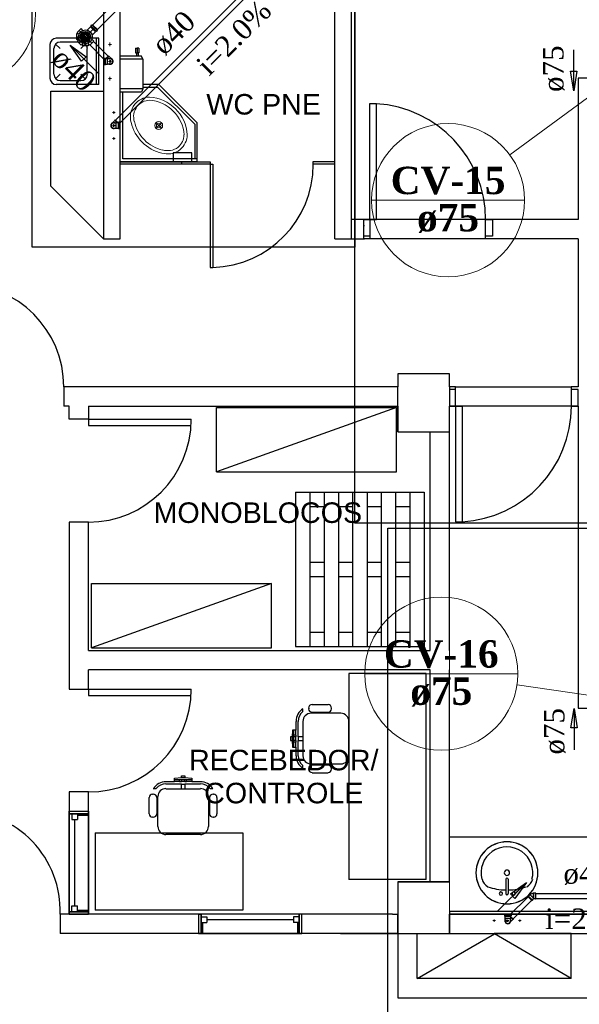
# Model space of a CAD drawing. Header units: millimetres. Extents: x 335 to 739279, y -1 to 84.
# Tile 56 of 244: x 376.54 to 382.32, y 10.77 to 20.92. Entities that reach past the tile are written whole.
import ezdxf

# ---------------------------------------------------------------- set-up
doc = ezdxf.new("R2010")
doc.units = ezdxf.units.MM
doc.header["$MEASUREMENT"] = 0
doc.linetypes.add('DASHDOT', pattern=[25.4, 12.7, -6.35, 0, -6.35])
for name, color, linetype, lineweight in [('AQ-Conexões detalhe', 7, 'Continuous', 20), ('CV-Indicação coluna', 5, 'Continuous', 20), ('CV-Sentido tubo', 7, 'Continuous', 20), ('CV-Textos coluna', 7, 'Continuous', 20), ('CV-Textos tubo', 7, 'Continuous', 20), ('Nível 1', 7, 'Continuous', 5), ('Simbolos', 1, 'Continuous', 30), ('SIMBOLOS INT', 8, 'Continuous', 5), ('Simbolos_int', 1, 'Continuous', 30), ('TQ-Sentido tubo', 7, 'Continuous', 20), ('TQ-Seção tubo', 1, 'Continuous', 30), ('TQ-Textos tubo', 7, 'Continuous', 20)]:
    doc.layers.add(name, color=color, linetype=linetype, lineweight=lineweight)
doc.styles.add('Arial', font='arial.ttf')
doc.styles.add('TimesNewRoman', font='times.ttf')
doc.styles.add('TimesNewRomanN', font='timesbd.ttf')
doc.dimstyles.get("Standard").update_dxf_attribs({"dimtxt": 0.18, "dimasz": 0.18, "dimexe": 0.18, "dimexo": 0.0625, "dimgap": 0.09, "dimtad": 0, "dimtih": 1, "dimtoh": 1, "dimdec": 4, "dimzin": 0, "dimdsep": 46, "dimtxsty": 'Standard', "dimcen": 0.09, "dimadec": 0, "dimazin": 0, "dimtfac": 1, "dimtdec": 4, "dimtofl": 0, "dimtmove": 0, "dimatfit": 3, "dimfxl": 0, "dimtolj": 1, "dimtzin": 0, "dimarcsym": 0})

msp = doc.modelspace()

# ---------------------------------------------------------------- hatches: boundary and pattern name
at = {"linetype": 'Continuous'}
for points in [[(381.255, 12.124), (381.251, 12.123), (381.267, 12.053), (381.291, 11.985), (381.322, 11.924), (381.376, 11.873), (381.439, 11.836), (381.509, 11.813), (381.58, 11.805), (381.65, 11.813), (381.712, 11.836), (381.775, 11.873), (381.83, 11.926), (381.861, 11.987), (381.884, 12.053), (381.884, 12.053), (381.861, 11.985), (381.822, 11.922), (381.775, 11.873), (381.712, 11.836), (381.642, 11.813), (381.572, 11.805), (381.501, 11.813), (381.439, 11.836), (381.376, 11.873), (381.322, 11.924), (381.291, 11.987), (381.267, 12.053), (381.251, 12.123), (381.251, 12.125), (381.251, 12.125)], [(381.925, 11.901), (381.925, 11.899), (381.925, 11.899), (381.925, 11.901), (381.925, 11.901), (381.925, 11.901), (381.925, 11.901)]]:
    msp.add_hatch(color=8, dxfattribs=at).paths.add_polyline_path(points)

# ---------------------------------------------------------------- linework, layer by layer
at = {"color": 7}
for p, q in [((377.407, 22.311), (377.407, 18.663)), ((377.58, 18.663), (377.58, 22.311)), ((379.795, 18.663), (379.795, 22.311)), ((379.968, 18.663), (379.968, 22.311)), ((377.739, 20.631), (377.739, 20.582)), ((377.739, 20.631), (377.756, 20.631)), ((377.773, 20.631), (377.756, 20.631)), ((377.756, 20.631), (377.756, 20.582)), ((377.773, 20.631), (377.773, 20.582)), ((377.798, 20.548), (377.579, 20.548)), ((377.814, 20.515), (377.579, 20.515)), ((377.739, 20.582), (377.747, 20.582)), ((377.747, 20.582), (377.765, 20.582)), ((377.747, 20.582), (377.747, 20.548)), ((377.765, 20.582), (377.765, 20.548)), ((377.773, 20.582), (377.765, 20.582)), ((377.814, 20.515), (377.798, 20.548)), ((377.814, 20.515), (377.814, 20.209)), ((382.306, 20.321), (382.306, 18.862)), ((382.501, 20.321), (382.306, 20.321)), ((377.977, 20.256), (377.814, 20.256)), ((377.977, 20.256), (377.814, 20.256)), ((377.814, 20.229), (377.966, 20.229)), ((377.966, 20.229), (378.349, 19.847)), ((378.375, 19.858), (377.977, 20.256)), ((378.375, 19.858), (377.977, 20.256)), ((376.864, 19.206), (376.864, 20.188)), ((376.864, 20.188), (377.407, 20.188)), ((377.814, 20.209), (377.579, 20.209)), ((377.798, 20.177), (377.579, 20.177)), ((377.606, 19.487), (377.606, 20.177)), ((377.814, 20.209), (377.798, 20.177)), ((380.155, 20.058), (380.226, 20.058)), ((380.155, 18.862), (380.155, 20.058)), ((380.226, 18.862), (380.226, 20.058)), ((378.349, 19.847), (378.349, 19.487)), ((378.375, 19.487), (378.375, 19.858)), ((378.375, 19.487), (378.375, 19.858)), ((378.32, 19.552), (378.126, 19.552)), ((378.126, 19.552), (378.126, 19.459)), ((378.32, 19.459), (378.32, 19.552)), ((377.579, 19.46), (378.375, 19.46)), ((377.579, 19.459), (378.508, 19.459)), ((378.508, 19.432), (377.579, 19.432)), ((378.375, 19.487), (377.606, 19.487)), ((378.213, 19.459), (378.213, 19.432)), ((378.213, 19.459), (378.32, 19.459)), ((378.375, 19.46), (378.375, 19.487)), ((378.508, 19.459), (378.508, 19.432)), ((378.508, 19.432), (378.508, 18.369)), ((378.508, 19.432), (378.535, 19.432)), ((378.535, 19.432), (378.535, 18.369)), ((379.795, 19.459), (379.569, 19.459)), ((379.569, 19.459), (379.569, 19.432)), ((379.795, 19.432), (379.569, 19.432)), ((377.407, 18.663), (376.864, 19.206)), ((380.102, 18.862), (379.968, 18.862)), ((380.101, 18.797), (380.092, 18.797)), ((382.306, 18.864), (380.093, 18.864)), ((380.093, 18.862), (380.155, 18.862)), ((380.093, 18.663), (380.093, 18.862)), ((380.155, 18.862), (380.155, 18.663)), ((380.155, 18.862), (380.226, 18.862)), ((381.351, 18.862), (381.421, 18.862)), ((381.351, 18.663), (381.351, 18.862)), ((381.421, 18.862), (381.421, 18.69)), ((380.155, 18.69), (380.093, 18.69)), ((381.421, 18.69), (381.351, 18.69)), ((377.407, 18.663), (377.58, 18.663)), ((379.795, 18.663), (380.102, 18.663)), ((380.155, 18.663), (380.093, 18.663)), ((380.155, 18.665), (382.306, 18.665)), ((381.421, 18.663), (381.351, 18.663)), ((382.306, 18.663), (382.306, 17.138)), ((378.508, 18.369), (378.535, 18.369)), ((380.977, 17.27), (380.446, 17.27)), ((380.446, 17.27), (380.446, 17.136)), ((380.978, 17.271), (380.447, 17.271)), ((380.447, 17.271), (380.447, 17.136)), ((380.978, 17.138), (380.978, 17.271)), ((380.446, 17.136), (376.997, 17.136)), ((376.997, 17.136), (376.997, 16.936)), ((380.446, 16.673), (380.446, 17.136)), ((380.447, 16.937), (380.447, 17.136)), ((381.041, 17.138), (380.978, 17.138)), ((380.978, 17.138), (380.978, 16.939)), ((381.041, 17.11), (380.978, 17.11)), ((381.041, 16.939), (381.041, 17.138)), ((381.041, 17.136), (382.236, 17.136)), ((382.306, 17.138), (382.236, 17.138)), ((382.236, 17.138), (382.236, 16.939)), ((382.306, 17.11), (382.236, 17.11)), ((382.306, 16.939), (382.306, 17.11)), ((380.986, 17.004), (380.977, 17.004)), ((377.054, 16.936), (376.997, 16.936)), ((377.252, 16.936), (380.446, 16.936)), ((380.447, 16.937), (380.447, 16.673)), ((380.978, 16.939), (381.041, 16.939)), ((382.306, 16.937), (380.978, 16.937)), ((380.979, 14.417), (380.979, 16.937)), ((381.041, 16.939), (381.041, 15.743)), ((381.041, 16.939), (381.111, 16.939)), ((381.111, 16.939), (381.111, 15.743)), ((382.236, 16.939), (382.306, 16.939)), ((382.306, 16.939), (382.306, 13.823)), ((377.252, 16.802), (378.313, 16.802)), ((377.252, 16.802), (377.252, 16.738)), ((377.252, 16.738), (378.313, 16.738)), ((380.446, 16.673), (380.977, 16.673)), ((380.447, 16.673), (380.775, 16.673)), ((380.775, 16.673), (380.978, 16.673)), ((380.779, 14.417), (380.779, 16.673)), ((379.39, 16.049), (380.717, 16.049)), ((379.39, 16.049), (379.39, 14.457)), ((379.538, 16.049), (379.538, 14.457)), ((379.686, 16.049), (379.686, 14.457)), ((379.832, 16.049), (379.832, 14.457)), ((379.979, 16.049), (379.979, 14.457)), ((380.128, 16.049), (380.128, 14.457)), ((380.275, 16.049), (380.275, 14.457)), ((380.421, 16.049), (380.421, 14.457)), ((380.569, 16.049), (380.569, 14.457)), ((380.717, 16.049), (380.717, 14.457)), ((379.538, 15.903), (379.686, 15.903)), ((379.832, 15.903), (379.979, 15.903)), ((380.128, 15.903), (380.275, 15.903)), ((380.421, 15.903), (380.569, 15.903)), ((381.041, 15.743), (381.111, 15.743)), ((379.538, 15.328), (379.686, 15.328)), ((379.832, 15.328), (379.979, 15.328)), ((380.128, 15.328), (380.275, 15.328)), ((380.421, 15.328), (380.569, 15.328)), ((379.538, 15.182), (379.686, 15.182)), ((379.832, 15.182), (379.979, 15.182)), ((380.128, 15.182), (380.275, 15.182)), ((380.421, 15.182), (380.569, 15.182)), ((379.538, 14.605), (379.686, 14.605)), ((379.832, 14.605), (379.979, 14.605)), ((380.128, 14.605), (380.275, 14.605)), ((380.421, 14.605), (380.569, 14.605)), ((379.39, 14.457), (380.717, 14.457)), ((379.941, 14.179), (379.941, 12.056)), ((380.737, 14.179), (379.941, 14.179)), ((380.737, 12.056), (380.737, 14.179)), ((380.779, 12.029), (380.779, 14.218)), ((380.979, 12.029), (380.979, 14.218)), ((377.252, 14.019), (378.313, 14.019)), ((377.252, 14.019), (377.252, 13.953)), ((377.252, 13.953), (378.313, 13.953)), ((379.466, 13.787), (379.466, 13.815)), ((379.525, 13.823), (379.525, 13.817)), ((379.726, 13.857), (379.56, 13.857)), ((379.761, 13.817), (379.761, 13.823)), ((382.306, 13.823), (382.501, 13.823)), ((379.857, 13.77), (379.549, 13.77)), ((379.56, 13.782), (379.726, 13.782)), ((379.394, 13.686), (379.394, 13.597)), ((379.418, 13.526), (379.418, 13.686)), ((379.466, 13.686), (379.466, 13.526)), ((379.941, 13.331), (379.941, 13.686)), ((379.354, 13.526), (379.336, 13.526)), ((379.336, 13.526), (379.336, 13.49)), ((379.358, 13.597), (379.354, 13.526)), ((379.354, 13.526), (379.354, 13.49)), ((379.394, 13.597), (379.358, 13.597)), ((379.37, 13.597), (379.37, 13.543)), ((379.37, 13.543), (379.37, 13.526)), ((379.394, 13.543), (379.37, 13.543)), ((379.394, 13.526), (379.37, 13.526)), ((379.37, 13.526), (379.37, 13.49)), ((379.394, 13.543), (379.394, 13.597)), ((379.394, 13.543), (379.394, 13.526)), ((379.394, 13.49), (379.394, 13.526)), ((379.418, 13.526), (379.418, 13.49)), ((379.466, 13.526), (379.418, 13.526)), ((379.466, 13.526), (379.466, 13.49)), ((379.336, 13.49), (379.354, 13.49)), ((379.354, 13.49), (379.358, 13.419)), ((379.358, 13.419), (379.394, 13.419)), ((379.394, 13.49), (379.37, 13.49)), ((379.37, 13.49), (379.37, 13.473)), ((379.394, 13.473), (379.37, 13.473)), ((379.37, 13.473), (379.37, 13.419)), ((379.394, 13.49), (379.394, 13.473)), ((379.394, 13.419), (379.394, 13.473)), ((379.394, 13.419), (379.394, 13.331)), ((379.418, 13.331), (379.418, 13.49)), ((379.418, 13.49), (379.466, 13.49)), ((379.466, 13.49), (379.466, 13.331)), ((379.466, 13.199), (379.466, 13.23)), ((379.549, 13.247), (379.857, 13.247)), ((379.726, 13.235), (379.56, 13.235)), ((378.14, 13.101), (378.211, 13.107)), ((378.14, 13.065), (378.14, 13.101)), ((378.211, 13.107), (378.211, 13.124)), ((378.211, 13.124), (378.245, 13.124)), ((378.211, 13.107), (378.245, 13.107)), ((378.245, 13.124), (378.245, 13.107)), ((378.245, 13.107), (378.319, 13.101)), ((378.319, 13.101), (378.319, 13.065)), ((379.525, 13.199), (379.525, 13.194)), ((379.56, 13.157), (379.726, 13.157)), ((379.761, 13.194), (379.761, 13.199)), ((378.052, 13.065), (378.14, 13.065)), ((378.211, 13.04), (378.052, 13.04)), ((378.14, 13.088), (378.192, 13.088)), ((378.192, 13.065), (378.14, 13.065)), ((378.192, 13.088), (378.211, 13.088)), ((378.192, 13.065), (378.192, 13.088)), ((378.192, 13.065), (378.211, 13.065)), ((378.211, 13.065), (378.211, 13.088)), ((378.211, 13.088), (378.245, 13.088)), ((378.245, 13.065), (378.211, 13.065)), ((378.211, 13.04), (378.245, 13.04)), ((378.211, 12.992), (378.211, 13.04)), ((378.245, 13.065), (378.245, 13.088)), ((378.245, 13.088), (378.264, 13.088)), ((378.245, 13.065), (378.264, 13.065)), ((378.407, 13.04), (378.245, 13.04)), ((378.245, 13.04), (378.245, 12.992)), ((378.264, 13.065), (378.264, 13.088)), ((378.264, 13.088), (378.319, 13.088)), ((378.319, 13.065), (378.264, 13.065)), ((378.319, 13.065), (378.407, 13.065)), ((377.878, 12.733), (377.878, 12.9)), ((377.914, 12.934), (377.921, 12.934)), ((377.951, 12.992), (377.921, 12.992)), ((377.957, 12.9), (377.957, 12.733)), ((377.968, 12.602), (377.968, 12.91)), ((378.052, 12.992), (378.211, 12.992)), ((378.211, 12.992), (378.245, 12.992)), ((378.245, 12.992), (378.407, 12.992)), ((378.49, 12.91), (378.49, 12.602)), ((378.503, 12.733), (378.503, 12.9)), ((378.536, 12.992), (378.508, 12.992)), ((378.538, 12.934), (378.543, 12.934)), ((378.578, 12.9), (378.578, 12.733)), ((377.054, 12.759), (377.054, 12.733)), ((377.054, 12.733), (377.054, 12.759)), ((377.054, 12.759), (377.252, 12.759)), ((377.139, 12.733), (377.054, 12.733)), ((377.252, 12.733), (377.054, 12.733)), ((377.054, 11.723), (377.054, 12.733)), ((377.054, 12.733), (377.252, 12.733)), ((377.081, 12.733), (377.139, 12.733)), ((377.081, 12.733), (377.081, 12.674)), ((377.139, 12.733), (377.139, 12.674)), ((377.139, 12.733), (377.139, 12.717)), ((377.252, 12.717), (377.139, 12.717)), ((377.252, 12.717), (377.252, 12.759)), ((377.252, 12.759), (377.252, 12.733)), ((377.252, 12.733), (377.252, 11.723)), ((377.921, 12.698), (377.914, 12.698)), ((378.543, 12.698), (378.538, 12.698)), ((377.081, 12.674), (377.139, 12.674)), ((377.109, 12.674), (377.109, 11.782)), ((377.32, 12.535), (378.845, 12.535)), ((377.32, 12.535), (377.32, 11.739)), ((378.407, 12.519), (378.052, 12.519)), ((378.845, 12.535), (378.845, 11.739)), ((383.634, 12.493), (380.978, 12.493)), ((380.737, 12.056), (379.941, 12.056)), ((380.446, 12.029), (380.446, 11.499)), ((380.775, 12.03), (380.447, 12.03)), ((380.447, 12.03), (380.447, 11.698)), ((380.978, 12.03), (380.775, 12.03)), ((380.977, 12.029), (380.779, 12.029)), ((377.081, 11.782), (377.139, 11.782)), ((377.081, 11.723), (377.081, 11.782)), ((377.139, 11.723), (377.139, 11.782)), ((380.389, 11.698), (376.958, 11.698)), ((376.958, 11.698), (376.958, 11.499)), ((377.139, 11.723), (377.054, 11.723)), ((377.054, 11.698), (377.054, 11.723)), ((377.054, 11.723), (377.252, 11.723)), ((377.054, 11.698), (377.054, 11.723)), ((377.252, 11.723), (377.054, 11.723)), ((377.252, 11.698), (377.054, 11.698)), ((377.081, 11.723), (377.139, 11.723)), ((377.139, 11.74), (377.139, 11.723)), ((377.139, 11.74), (377.252, 11.74)), ((377.252, 11.74), (377.252, 11.698)), ((377.252, 11.723), (377.252, 11.698)), ((378.845, 11.739), (377.32, 11.739)), ((378.388, 11.698), (378.415, 11.698)), ((378.415, 11.698), (378.388, 11.698)), ((378.388, 11.698), (378.388, 11.499)), ((378.415, 11.611), (378.415, 11.698)), ((378.415, 11.499), (378.415, 11.698)), ((379.426, 11.698), (378.415, 11.698)), ((378.415, 11.698), (378.415, 11.499)), ((379.426, 11.611), (379.426, 11.698)), ((379.453, 11.698), (379.426, 11.698)), ((379.426, 11.698), (379.426, 11.499)), ((379.453, 11.698), (379.426, 11.698)), ((379.426, 11.499), (379.426, 11.698)), ((379.453, 11.499), (379.453, 11.698)), ((380.389, 11.698), (380.446, 11.698)), ((380.447, 11.499), (380.447, 11.698)), ((382.516, 11.698), (380.977, 11.698)), ((380.977, 11.698), (380.977, 11.499)), ((380.978, 11.726), (380.978, 11.698)), ((383.634, 11.726), (380.978, 11.726)), ((382.517, 11.698), (380.978, 11.698)), ((380.978, 11.698), (380.978, 11.499)), ((380.978, 11.698), (382.517, 11.698)), ((378.415, 11.671), (378.415, 11.611)), ((378.415, 11.671), (378.474, 11.671)), ((378.415, 11.611), (378.474, 11.611)), ((378.415, 11.611), (378.431, 11.611)), ((378.431, 11.499), (378.431, 11.611)), ((378.474, 11.671), (378.474, 11.611)), ((378.474, 11.642), (379.367, 11.642)), ((379.367, 11.671), (379.367, 11.611)), ((379.426, 11.671), (379.367, 11.671)), ((379.426, 11.611), (379.367, 11.611)), ((379.41, 11.611), (379.426, 11.611)), ((379.41, 11.611), (379.41, 11.499)), ((379.426, 11.671), (379.426, 11.611)), ((380.446, 11.499), (376.958, 11.499)), ((378.431, 11.499), (378.388, 11.499)), ((378.388, 11.499), (378.415, 11.499)), ((378.415, 11.499), (379.426, 11.499)), ((379.41, 11.499), (379.453, 11.499)), ((379.426, 11.499), (379.453, 11.499)), ((379.853, 11.499), (379.65, 11.499)), ((379.853, 11.499), (381.439, 11.499)), ((380.446, 11.499), (380.446, 10.835)), ((380.446, 11.499), (381.64, 11.499)), ((380.644, 11.034), (380.644, 11.499)), ((380.644, 11.034), (381.443, 11.495)), ((381.642, 11.499), (381.439, 11.499)), ((382.236, 11.034), (381.443, 11.495)), ((382.236, 11.499), (381.64, 11.499)), ((381.642, 11.499), (382.517, 11.499)), ((382.236, 11.034), (382.236, 11.499)), ((382.236, 11.034), (380.644, 11.034)), ((380.446, 10.835), (382.436, 10.835))]:
    msp.add_line(p, q, dxfattribs=at)
at = {"color": 8}
for p, q in [((377.359, 20.732), (376.92, 20.732)), ((377.333, 20.254), (377.333, 20.732)), ((377.359, 20.254), (377.359, 20.732)), ((376.856, 20.321), (376.856, 20.666)), ((376.893, 20.361), (376.893, 20.626)), ((376.961, 20.626), (376.913, 20.672)), ((377.174, 20.692), (376.961, 20.692)), ((377.174, 20.626), (377.219, 20.672)), ((377.239, 20.361), (377.239, 20.626)), ((376.961, 20.361), (376.913, 20.313)), ((377.174, 20.361), (377.219, 20.313)), ((377.359, 20.254), (376.92, 20.254)), ((377.174, 20.294), (376.961, 20.294)), ((381.564, 11.91), (381.564, 12.057)), ((381.587, 11.91), (381.587, 12.057))]:
    msp.add_line(p, q, dxfattribs=at)
msp.add_line((380.977, 12.029), (380.446, 12.029))
at = {"color": 3}
for points in [[(380.002, 18.579), (376.669, 18.579), (376.669, 22.541), (380.002, 22.541)], [(389.553, 15.732), (380.002, 15.732), (380.002, 22.541), (389.553, 22.541)], [(390.306, 10.626), (380.343, 10.626), (380.343, 15.68), (390.306, 15.68)]]:
    msp.add_lwpolyline(points, close=True, dxfattribs=at)
at = {"color": 7}
for points in [[(377.252, 16.936), (377.252, 16.802), (377.054, 16.802), (377.054, 16.936)], [(378.574, 16.259), (380.432, 16.259), (380.432, 16.922), (378.574, 16.259), (378.574, 16.922), (380.432, 16.922)], [(377.252, 14.417), (377.252, 15.742), (377.054, 15.742), (377.054, 14.019), (377.252, 14.019), (377.252, 14.218)], [(377.284, 14.445), (379.141, 14.445), (379.141, 15.109), (377.284, 14.445), (377.284, 15.109), (379.141, 15.109)], [(377.252, 14.417), (380.779, 14.417)], [(380.779, 14.218), (377.252, 14.218)]]:
    msp.add_lwpolyline(points, dxfattribs=at)
msp.add_lwpolyline([(377.252, 12.958), (377.054, 12.958), (377.054, 11.698), (377.252, 11.698), (377.252, 12.958)], close=True, dxfattribs=at)
at = {"color": 8}
for centre, radius, start, end in [((376.92, 20.666), 0.0663, 90, 180), ((376.961, 20.626), 0.0663, 90, 180), ((377.174, 20.626), 0.0663, 0, 90), ((376.92, 20.321), 0.0663, 180, 270), ((376.961, 20.361), 0.0663, 180, 270), ((377.174, 20.361), 0.0663, 270, 0), ((381.572, 12.125), 0.32, 0, 180), ((381.572, 12.123), 0.32, 0, 180), ((381.572, 12.125), 0.267, 345.307, 194.693), ((381.572, 12.125), 0.32, 180, 0), ((381.572, 12.123), 0.32, 180, 0), ((381.572, 12.125), 0.0274, 0, 180), ((381.572, 12.125), 0.0274, 180, 0), ((381.447, 12.1), 0.139, 197.81, 239.207), ((381.572, 12.057), 0.0126, 0, 180), ((381.705, 12.1), 0.139, 300.793, 342.19), ((381.572, 12.547), 0.6, 250.791, 268.793), ((381.509, 11.91), 0.0168, 0, 180), ((381.509, 11.91), 0.0168, 180, 0), ((381.572, 11.91), 0.0126, 180, 0), ((381.572, 12.547), 0.6, 271.207, 289.209), ((381.642, 11.91), 0.0168, 0, 180), ((381.642, 11.91), 0.0168, 180, 0)]:
    msp.add_arc(centre, radius, start, end, dxfattribs=at)
at = {"color": 7}
for centre, radius, start, end in [((380.155, 18.862), 1.196, 0, 86.7576), ((378.508, 19.432), 1.064, 271.43, 0), ((375.936, 17.136), 1.061, 0, 90), ((381.041, 16.939), 1.196, 273.242, 0), ((377.252, 16.802), 1.061, 270, 0), ((377.252, 14.019), 1.061, 270, 0), ((379.549, 13.686), 0.154, 122.579, 180), ((379.56, 13.823), 0.0356, 90, 180), ((379.56, 13.817), 0.0356, 180, 270), ((379.726, 13.823), 0.0356, 0, 90), ((379.726, 13.817), 0.0356, 270, 0), ((379.549, 13.686), 0.131, 129.521, 180), ((379.549, 13.686), 0.0831, 90, 180), ((379.857, 13.686), 0.0831, 0, 90), ((379.549, 13.331), 0.154, 180, 237.421), ((379.549, 13.331), 0.131, 180, 230.479), ((379.549, 13.331), 0.0831, 180, 270), ((379.857, 13.331), 0.0831, 270, 0), ((379.56, 13.199), 0.0356, 90, 180), ((379.726, 13.199), 0.0356, 0, 90), ((379.56, 13.194), 0.0356, 180, 270), ((379.726, 13.194), 0.0356, 270, 0), ((378.052, 12.91), 0.154, 90, 147.421), ((378.052, 12.91), 0.131, 90, 140.479), ((378.407, 12.91), 0.154, 32.579, 90), ((378.407, 12.91), 0.131, 39.5212, 90), ((377.914, 12.9), 0.0356, 90, 180), ((377.921, 12.9), 0.0356, 0, 90), ((378.052, 12.91), 0.0831, 90, 180), ((378.407, 12.91), 0.0831, 0, 90), ((378.538, 12.9), 0.0356, 90, 180), ((378.543, 12.9), 0.0356, 0, 90), ((375.937, 11.738), 1.022, 357.811, 90), ((377.914, 12.733), 0.0356, 180, 270), ((377.921, 12.733), 0.0356, 270, 0), ((378.538, 12.733), 0.0356, 180, 270), ((378.543, 12.733), 0.0356, 270, 0), ((378.052, 12.602), 0.0831, 180, 270), ((378.407, 12.602), 0.0831, 270, 0)]:
    msp.add_arc(centre, radius, start, end, dxfattribs=at)
at = {"layer": 'AQ-Conexões detalhe'}
for p, q in [((380.979, 14.417), (380.979, 14.218)), ((380.979, 12.03), (380.978, 11.726))]:
    msp.add_line(p, q, dxfattribs=at)
at = {"layer": 'CV-Indicação coluna'}
for p, q in [((382.405, 20.116), (381.602, 19.528)), ((380.174, 19.062), (381.754, 19.062)), ((380.104, 14.178), (381.684, 14.178)), ((382.411, 13.958), (381.676, 14.064))]:
    msp.add_line(p, q, dxfattribs=at)
for centre, radius in [((375.965, 20.986), 0.74), ((380.964, 19.062), 0.79), ((380.894, 14.178), 0.79)]:
    msp.add_circle(centre, radius, dxfattribs=at)
at = {"layer": 'Nível 1'}
for p, q in [((377.165, 20.747), (377.166, 20.758)), ((377.165, 20.747), (377.199, 20.747)), ((377.166, 20.756), (377.169, 20.766)), ((377.166, 20.758), (377.199, 20.751)), ((377.166, 20.756), (377.2, 20.75)), ((377.166, 20.75), (377.199, 20.748)), ((377.166, 20.74), (377.166, 20.75)), ((377.166, 20.74), (377.199, 20.744)), ((377.167, 20.735), (377.2, 20.742)), ((377.17, 20.725), (377.167, 20.735)), ((377.168, 20.762), (377.172, 20.772)), ((377.168, 20.762), (377.2, 20.753)), ((377.169, 20.766), (377.2, 20.754)), ((377.17, 20.725), (377.2, 20.738)), ((377.171, 20.771), (377.177, 20.78)), ((377.171, 20.771), (377.201, 20.756)), ((377.172, 20.772), (377.202, 20.756)), ((377.172, 20.72), (377.202, 20.737)), ((377.178, 20.711), (377.172, 20.72)), ((377.174, 20.777), (377.181, 20.785)), ((377.174, 20.777), (377.203, 20.759)), ((377.177, 20.78), (377.203, 20.759)), ((377.178, 20.711), (377.204, 20.733)), ((377.18, 20.784), (377.188, 20.791)), ((377.18, 20.784), (377.205, 20.761)), ((377.181, 20.785), (377.205, 20.761)), ((377.182, 20.707), (377.205, 20.732)), ((377.186, 20.788), (377.195, 20.795)), ((377.186, 20.788), (377.207, 20.763)), ((377.188, 20.791), (377.208, 20.764)), ((377.191, 20.701), (377.209, 20.728)), ((377.195, 20.795), (377.21, 20.765)), ((377.195, 20.698), (377.21, 20.728)), ((377.199, 20.797), (377.209, 20.8)), ((377.199, 20.797), (377.212, 20.766)), ((377.199, 20.747), (377.199, 20.751)), ((377.199, 20.744), (377.199, 20.748)), ((377.2, 20.753), (377.202, 20.756)), ((377.2, 20.75), (377.2, 20.754)), ((377.2, 20.738), (377.2, 20.742)), ((377.201, 20.756), (377.203, 20.759)), ((377.204, 20.733), (377.202, 20.737)), ((377.203, 20.759), (377.205, 20.761)), ((377.205, 20.761), (377.208, 20.764)), ((377.209, 20.728), (377.205, 20.732)), ((377.205, 20.694), (377.215, 20.727)), ((377.207, 20.763), (377.21, 20.765)), ((377.209, 20.8), (377.216, 20.768)), ((377.215, 20.727), (377.21, 20.728)), ((377.21, 20.693), (377.217, 20.726)), ((377.212, 20.766), (377.216, 20.768)), ((377.215, 20.8), (377.225, 20.801)), ((377.215, 20.8), (377.218, 20.767)), ((377.22, 20.725), (377.217, 20.726)), ((377.218, 20.767), (377.222, 20.767)), ((377.221, 20.692), (377.22, 20.725)), ((377.225, 20.801), (377.222, 20.767)), ((377.227, 20.692), (377.222, 20.726)), ((377.227, 20.726), (377.222, 20.726)), ((377.23, 20.8), (377.224, 20.767)), ((377.224, 20.767), (377.228, 20.766)), ((377.237, 20.694), (377.227, 20.726)), ((377.241, 20.797), (377.228, 20.766)), ((377.232, 20.729), (377.229, 20.727)), ((377.242, 20.696), (377.229, 20.727)), ((377.23, 20.8), (377.241, 20.797)), ((377.246, 20.795), (377.23, 20.765)), ((377.23, 20.765), (377.234, 20.763)), ((377.251, 20.701), (377.232, 20.729)), ((377.254, 20.789), (377.234, 20.763)), ((377.236, 20.733), (377.234, 20.73)), ((377.256, 20.704), (377.234, 20.73)), ((377.258, 20.786), (377.235, 20.761)), ((377.235, 20.761), (377.238, 20.759)), ((377.263, 20.713), (377.236, 20.733)), ((377.265, 20.778), (377.238, 20.759)), ((377.239, 20.739), (377.238, 20.735)), ((377.266, 20.716), (377.238, 20.735)), ((377.268, 20.773), (377.239, 20.756)), ((377.239, 20.756), (377.241, 20.753)), ((377.271, 20.727), (377.239, 20.739)), ((377.241, 20.745), (377.24, 20.741)), ((377.273, 20.731), (377.24, 20.741)), ((377.272, 20.763), (377.241, 20.753)), ((377.274, 20.758), (377.241, 20.752)), ((377.241, 20.752), (377.241, 20.747)), ((377.275, 20.747), (377.241, 20.747)), ((377.275, 20.742), (377.241, 20.745)), ((377.246, 20.795), (377.254, 20.789)), ((377.258, 20.786), (377.265, 20.778)), ((377.271, 20.727), (377.266, 20.716)), ((377.268, 20.773), (377.272, 20.763)), ((377.275, 20.742), (377.273, 20.731)), ((377.274, 20.758), (377.275, 20.747)), ((377.191, 20.701), (377.182, 20.707)), ((377.205, 20.694), (377.195, 20.698)), ((377.221, 20.692), (377.21, 20.693)), ((377.237, 20.694), (377.227, 20.692)), ((377.251, 20.701), (377.242, 20.696)), ((377.263, 20.713), (377.256, 20.704))]:
    msp.add_line(p, q, dxfattribs=at)
for radius in [0.0547, 0.021]:
    msp.add_circle((377.22, 20.747), radius, dxfattribs=at)
at = {"layer": 'Simbolos'}
for p, q in [((377.176, 20.832), (377.135, 20.791)), ((377.195, 20.813), (377.176, 20.832)), ((377.274, 20.851), (377.239, 20.816)), ((377.278, 20.855), (377.274, 20.851)), ((377.282, 20.868), (377.276, 20.862)), ((377.278, 20.858), (377.276, 20.86)), ((377.289, 20.866), (377.285, 20.869)), ((377.295, 20.872), (377.289, 20.866)), ((377.346, 20.822), (377.295, 20.872)), ((377.346, 20.822), (377.34, 20.815)), ((377.128, 20.776), (377.128, 20.718)), ((377.15, 20.776), (377.128, 20.776)), ((377.15, 20.776), (377.135, 20.791)), ((377.287, 20.721), (377.306, 20.702)), ((377.325, 20.8), (377.289, 20.765)), ((377.329, 20.805), (377.325, 20.8)), ((377.332, 20.805), (377.334, 20.802)), ((377.342, 20.809), (377.335, 20.802)), ((377.34, 20.815), (377.343, 20.811)), ((377.15, 20.718), (377.128, 20.718)), ((377.15, 20.718), (377.135, 20.702)), ((377.176, 20.661), (377.135, 20.702)), ((377.191, 20.677), (377.176, 20.661)), ((377.191, 20.677), (377.191, 20.654)), ((377.249, 20.654), (377.191, 20.654)), ((377.249, 20.677), (377.249, 20.654)), ((377.249, 20.677), (377.265, 20.661)), ((377.306, 20.702), (377.265, 20.661)), ((377.412, 20.523), (377.412, 20.464)), ((377.412, 20.523), (377.416, 20.523)), ((377.418, 20.526), (377.417, 20.524)), ((377.419, 20.527), (377.426, 20.527)), ((377.427, 20.526), (377.427, 20.524)), ((377.428, 20.523), (377.447, 20.523)), ((377.459, 20.552), (377.431, 20.523)), ((377.447, 20.523), (377.449, 20.521)), ((377.462, 20.521), (377.449, 20.521)), ((377.459, 20.552), (377.463, 20.548)), ((377.475, 20.521), (377.462, 20.521)), ((377.463, 20.548), (377.463, 20.546)), ((377.463, 20.546), (377.477, 20.532)), ((377.477, 20.532), (377.477, 20.53)), ((377.485, 20.522), (377.477, 20.53)), ((377.412, 20.464), (377.416, 20.464)), ((377.418, 20.461), (377.417, 20.463)), ((377.419, 20.46), (377.426, 20.46)), ((377.427, 20.461), (377.427, 20.463)), ((377.428, 20.464), (377.447, 20.464)), ((377.447, 20.464), (377.449, 20.466)), ((377.462, 20.466), (377.449, 20.466)), ((377.475, 20.466), (377.462, 20.466)), ((377.503, 19.861), (377.511, 19.868)), ((377.525, 19.884), (377.511, 19.87)), ((377.511, 19.87), (377.511, 19.868)), ((377.513, 19.859), (377.526, 19.859)), ((377.513, 19.804), (377.526, 19.804)), ((377.528, 19.89), (377.525, 19.886)), ((377.525, 19.886), (377.525, 19.884)), ((377.526, 19.859), (377.539, 19.859)), ((377.526, 19.804), (377.539, 19.804)), ((377.528, 19.89), (377.557, 19.861)), ((377.54, 19.861), (377.539, 19.859)), ((377.54, 19.802), (377.539, 19.804)), ((377.559, 19.861), (377.54, 19.861)), ((377.561, 19.864), (377.561, 19.862)), ((377.569, 19.865), (377.562, 19.865)), ((377.57, 19.864), (377.57, 19.862)), ((377.576, 19.861), (377.572, 19.861)), ((377.576, 19.861), (377.576, 19.802)), ((377.559, 19.802), (377.54, 19.802)), ((377.561, 19.8), (377.561, 19.801)), ((377.569, 19.798), (377.562, 19.798)), ((377.57, 19.799), (377.57, 19.801)), ((377.576, 19.802), (377.572, 19.802)), ((381.787, 11.88), (381.792, 11.884)), ((381.792, 11.884), (381.793, 11.884)), ((381.793, 11.884), (381.807, 11.898)), ((381.807, 11.898), (381.81, 11.898)), ((381.846, 11.914), (381.843, 11.911)), ((381.865, 11.913), (381.846, 11.914)), ((381.867, 11.915), (381.865, 11.913)), ((381.871, 11.915), (381.867, 11.915)), ((381.871, 11.854), (381.871, 11.915)), ((381.83, 11.837), (381.787, 11.88)), ((381.83, 11.837), (381.834, 11.841)), ((381.834, 11.843), (381.847, 11.856)), ((381.834, 11.841), (381.834, 11.843)), ((381.865, 11.855), (381.847, 11.856)), ((381.867, 11.854), (381.865, 11.855)), ((381.871, 11.854), (381.867, 11.854)), ((381.547, 11.686), (381.547, 11.679)), ((381.548, 11.687), (381.55, 11.688)), ((381.61, 11.693), (381.551, 11.693)), ((381.551, 11.693), (381.551, 11.689)), ((381.61, 11.693), (381.61, 11.689)), ((381.613, 11.687), (381.611, 11.688)), ((381.614, 11.686), (381.614, 11.679)), ((381.548, 11.678), (381.55, 11.678)), ((381.551, 11.677), (381.551, 11.658)), ((381.551, 11.658), (381.553, 11.656)), ((381.553, 11.643), (381.553, 11.656)), ((381.553, 11.63), (381.553, 11.643)), ((381.61, 11.658), (381.608, 11.656)), ((381.608, 11.643), (381.608, 11.656)), ((381.608, 11.63), (381.608, 11.643)), ((381.609, 11.62), (381.617, 11.628)), ((381.61, 11.677), (381.61, 11.658)), ((381.639, 11.646), (381.61, 11.674)), ((381.613, 11.678), (381.611, 11.678)), ((381.619, 11.628), (381.617, 11.628)), ((381.633, 11.642), (381.619, 11.628)), ((381.635, 11.642), (381.633, 11.642)), ((381.639, 11.646), (381.635, 11.642))]:
    msp.add_line(p, q, dxfattribs=at)
msp.add_circle((377.22, 20.747), 0.0708, dxfattribs=at)
for centre, radius, start, end in [((377.277, 20.861), 0.00133, 135, 220), ((377.277, 20.857), 0.00133, 315, 40.0001), ((377.283, 20.867), 0.00133, 60.0001, 135), ((377.288, 20.868), 0.00133, 240, 315), ((377.22, 20.747), 0.0708, 193.395, 193.395), ((377.22, 20.747), 0.0708, 103.395, 103.395), ((377.22, 20.747), 0.0708, 166.605, 166.605), ((377.22, 20.747), 0.0708, 166.605, 193.395), ((377.237, 20.817), 0.002, 256.652, 315), ((377.291, 20.764), 0.002, 135, 193.348), ((377.33, 20.803), 0.00133, 50.0001, 135), ((377.335, 20.803), 0.00133, 230, 315), ((377.342, 20.814), 0.00133, 135, 210), ((377.341, 20.81), 0.00133, 315, 30.0001), ((377.416, 20.524), 0.00133, 270, 345), ((377.419, 20.526), 0.00133, 90, 165), ((377.426, 20.526), 0.00133, 5, 90), ((377.428, 20.524), 0.00133, 185, 270), ((377.475, 20.494), 0.0274, 270, 90), ((377.416, 20.463), 0.00133, 15, 90), ((377.419, 20.461), 0.00133, 195, 270), ((377.428, 20.463), 0.00133, 90, 175), ((377.426, 20.461), 0.00133, 270, 355), ((377.513, 19.832), 0.0274, 90, 270), ((377.559, 19.863), 0.00133, 270, 355), ((377.562, 19.864), 0.00133, 90, 175), ((377.569, 19.864), 0.00133, 15, 90), ((377.572, 19.863), 0.00133, 195, 270), ((377.559, 19.801), 0.00133, 5, 90), ((377.562, 19.8), 0.00133, 185, 270), ((377.569, 19.8), 0.00133, 270, 345), ((377.572, 19.801), 0.00133, 90, 165), ((381.855, 11.836), 0.0779, 98.7855, 125.92), ((381.548, 11.686), 0.00133, 104.853, 179.853), ((381.548, 11.679), 0.00133, 179.853, 264.853), ((381.55, 11.689), 0.00133, 284.853, 359.853), ((381.611, 11.689), 0.00133, 179.853, 254.853), ((381.613, 11.679), 0.00133, 274.853, 359.853), ((381.613, 11.686), 0.00133, 359.853, 74.8528), ((381.55, 11.677), 0.00133, 359.853, 84.8528), ((381.581, 11.63), 0.0274, 179.853, 359.853), ((381.611, 11.677), 0.00133, 94.8528, 179.853)]:
    msp.add_arc(centre, radius, start, end, dxfattribs=at)
at = {"layer": 'SIMBOLOS INT', "linetype": 'DASHDOT', "ltscale": 0.05}
for p, q in [((377.155, 20.682), (377.321, 20.847)), ((377.128, 20.747), (377.22, 20.747)), ((377.155, 20.812), (377.285, 20.682)), ((377.22, 20.655), (377.22, 20.747))]:
    msp.add_line(p, q, dxfattribs=at)
at = {"layer": 'SIMBOLOS INT'}
for p, q in [((377.325, 20.8), (377.274, 20.851)), ((377.28, 20.857), (377.33, 20.806)), ((377.289, 20.866), (377.34, 20.815))]:
    msp.add_line(p, q, dxfattribs=at)
at = {"layer": 'SIMBOLOS INT', "linetype": 'Continuous'}
for p, q in [((377.474, 20.668), (377.457, 20.668)), ((377.474, 20.668), (377.474, 20.688)), ((377.474, 20.668), (377.474, 20.652)), ((377.474, 20.668), (377.489, 20.668)), ((377.474, 20.493), (377.457, 20.493)), ((377.474, 20.493), (377.474, 20.509)), ((377.474, 20.493), (377.489, 20.493)), ((377.474, 20.493), (377.474, 20.476)), ((377.474, 20.317), (377.457, 20.317)), ((377.474, 20.317), (377.474, 20.334)), ((377.474, 20.317), (377.474, 20.297)), ((377.474, 20.317), (377.489, 20.317)), ((377.513, 19.965), (377.5, 19.965)), ((377.513, 19.965), (377.513, 19.979)), ((377.513, 19.965), (377.513, 19.952)), ((377.513, 19.965), (377.526, 19.965)), ((377.513, 19.832), (377.5, 19.832)), ((377.513, 19.832), (377.513, 19.845)), ((377.513, 19.832), (377.526, 19.832)), ((377.513, 19.832), (377.513, 19.819)), ((378.006, 19.861), (377.949, 19.803)), ((378.006, 19.803), (377.949, 19.86)), ((377.513, 19.699), (377.513, 19.712)), ((377.513, 19.699), (377.5, 19.699)), ((377.513, 19.699), (377.513, 19.685)), ((377.513, 19.699), (377.526, 19.699)), ((381.439, 11.631), (381.425, 11.631)), ((381.439, 11.631), (381.439, 11.644)), ((381.439, 11.631), (381.452, 11.631)), ((381.439, 11.631), (381.439, 11.618)), ((381.572, 11.631), (381.559, 11.631)), ((381.572, 11.631), (381.572, 11.644)), ((381.572, 11.631), (381.572, 11.618)), ((381.572, 11.631), (381.585, 11.631)), ((381.705, 11.631), (381.692, 11.631)), ((381.705, 11.631), (381.705, 11.644)), ((381.705, 11.631), (381.719, 11.631)), ((381.705, 11.631), (381.705, 11.618))]:
    msp.add_line(p, q, dxfattribs=at)
for radius in [0.0407, 0.024]:
    msp.add_circle((377.977, 19.832), radius, dxfattribs=at)
for centre, radius, start, end in [((377.885, 19.923), 0.202, 90.618, 140.548), ((377.859, 19.718), 0.408, 44.516, 86.676), ((377.896, 19.92), 0.212, 141.823, 170.477), ((377.896, 19.92), 0.179, 141.943, 170.195), ((377.885, 19.923), 0.169, 90.998, 140.422), ((377.859, 19.718), 0.375, 44.516, 86.496), ((377.939, 19.927), 0.255, 173.516, 194.275), ((377.939, 19.927), 0.221, 173.747, 194.424), ((377.864, 19.714), 0.375, 3.504, 45.484), ((377.864, 19.714), 0.408, 3.324, 45.484), ((378.093, 19.952), 0.409, 192.262, 225.45), ((378.093, 19.952), 0.376, 192.172, 225.45), ((378.069, 19.739), 0.169, 309.578, 359.002), ((378.069, 19.739), 0.202, 309.452, 359.382), ((378.097, 19.947), 0.409, 224.55, 257.738), ((378.097, 19.947), 0.376, 224.55, 257.828), ((378.067, 19.75), 0.179, 279.805, 308.057), ((378.072, 19.794), 0.255, 255.725, 276.484), ((378.072, 19.794), 0.221, 255.575, 276.253), ((378.067, 19.75), 0.212, 279.523, 308.177)]:
    msp.add_arc(centre, radius, start, end, dxfattribs=at)
at = {"layer": 'Simbolos_int'}
for p, q in [((377.417, 20.464), (377.417, 20.523)), ((377.427, 20.464), (377.427, 20.523)), ((377.463, 20.546), (377.44, 20.523)), ((377.449, 20.466), (377.449, 20.521)), ((377.477, 20.53), (377.471, 20.524)), ((377.485, 20.494), (377.466, 20.494)), ((377.475, 20.505), (377.475, 20.482)), ((377.504, 19.832), (377.52, 19.832)), ((377.511, 19.868), (377.516, 19.862)), ((377.513, 19.819), (377.513, 19.843)), ((377.525, 19.884), (377.548, 19.861)), ((377.539, 19.804), (377.539, 19.859)), ((377.561, 19.802), (377.561, 19.861)), ((377.571, 19.802), (377.571, 19.861)), ((381.793, 11.884), (381.834, 11.843)), ((381.843, 11.865), (381.81, 11.898)), ((381.843, 11.911), (381.843, 11.865)), ((381.865, 11.855), (381.865, 11.913)), ((381.843, 11.865), (381.845, 11.861)), ((381.845, 11.861), (381.847, 11.856)), ((381.551, 11.688), (381.61, 11.688)), ((381.551, 11.678), (381.61, 11.678)), ((381.553, 11.656), (381.608, 11.656)), ((381.592, 11.63), (381.569, 11.63)), ((381.581, 11.62), (381.581, 11.639)), ((381.633, 11.642), (381.61, 11.665)), ((381.617, 11.628), (381.611, 11.634))]:
    msp.add_line(p, q, dxfattribs=at)
for centre, start, end in [((377.475, 20.494), 244.623, 115.377), ((377.475, 20.494), 244.623, 70.3768), ((377.513, 19.832), 64.6232, 295.377), ((377.513, 19.832), 109.623, 295.377), ((381.581, 11.63), 154.476, 25.2296), ((381.581, 11.63), 154.476, 340.23)]:
    msp.add_arc(centre, 0.0304, start, end, dxfattribs=at)
at = {"layer": 'TQ-Seção tubo'}
for p, q in [((377.531, 19.887), (379.617, 21.973)), ((377.569, 19.85), (379.654, 21.935)), ((377.297, 20.871), (377.552, 21.125)), ((377.344, 20.823), (377.599, 21.078)), ((377.418, 20.511), (377.266, 20.663)), ((377.456, 20.549), (377.304, 20.7)), ((381.871, 11.911), (382.94, 11.911)), ((381.598, 11.687), (381.79, 11.877)), ((381.636, 11.649), (381.827, 11.84)), ((381.871, 11.858), (382.94, 11.858))]:
    msp.add_line(p, q, dxfattribs=at)

# ---------------------------------------------------------------- texts
at = {"char_height": 0.2118, "attachment_point": 8, "line_spacing_factor": 0.798, "style": 'Arial'}
for s, insert, width in [('WC PNE', (379.06, 19.942), 2.37853), ('MONOBLOCOS', (379, 15.73), 4.32487), ('RECEBEDOR/', (379.268, 13.178), 3.93328), ('CONTROLE ', (379.268, 12.838), 3.46628)]:
    msp.add_mtext(s, dxfattribs=dict(at, insert=insert, width=width))
at = {"layer": 'CV-Textos coluna', "char_height": 0.2824, "attachment_point": 8, "line_spacing_factor": 0.798, "style": 'TimesNewRomanN'}
for s, insert, width in [('CV-15', (380.964, 19.118), 2.12576), ('ø75', (380.964, 18.723), 1.15239), ('CV-16', (380.894, 14.234), 2.12576), ('ø75', (380.894, 13.839), 1.15239)]:
    msp.add_mtext(s, dxfattribs=dict(at, insert=insert, width=width))
at = {"layer": 'CV-Textos tubo', "char_height": 0.2118, "width": 0.8963, "attachment_point": 8, "rotation": 90.0002, "line_spacing_factor": 0.798, "style": 'TimesNewRoman'}
for insert in [(382.169, 20.418), (382.178, 13.584)]:
    msp.add_mtext('ø75', dxfattribs=dict(at, insert=insert))
at = {"layer": 'TQ-Textos tubo', "char_height": 0.2118, "line_spacing_factor": 0.798, "style": 'TimesNewRoman'}
for s, insert, width, attachment_point, rotation in [('i=2.0%', (378.83, 20.662), 1.74329, 8, 45.0001), ('ø40', (378.043, 20.537), 0.8963, 7, 45.0001), ('ø40', (376.849, 20.494), 0.8963, 7, 314.9999)]:
    msp.add_mtext(s, dxfattribs=dict(at, insert=insert, width=width, attachment_point=attachment_point, rotation=rotation))
for s, insert, width, attachment_point in [('ø40', (382.155, 11.998), 0.8963, 7), ('i=2.0%', (382.434, 11.54), 1.74329, 8)]:
    msp.add_mtext(s, dxfattribs=dict(at, insert=insert, width=width, attachment_point=attachment_point))

# ---------------------------------------------------------------- leaders
at = {"layer": 'CV-Sentido tubo'}
for points in [[(382.262, 20.191), (382.262, 20.614)], [(382.265, 13.818), (382.265, 13.394)]]:
    msp.add_leader(points, dimstyle='Standard', override={"dimasz": 0.2, "dimldrblk": 'CLOSED'}, dxfattribs=at)
at = {"layer": 'TQ-Sentido tubo'}
for points in [[(377.063, 20.66), (377.363, 20.36)], [(381.772, 12.024), (381.472, 11.725)]]:
    msp.add_leader(points, dimstyle='Standard', override={"dimasz": 0.2, "dimldrblk": 'CLOSED'}, dxfattribs=at)

doc.saveas('drawing.dxf')
